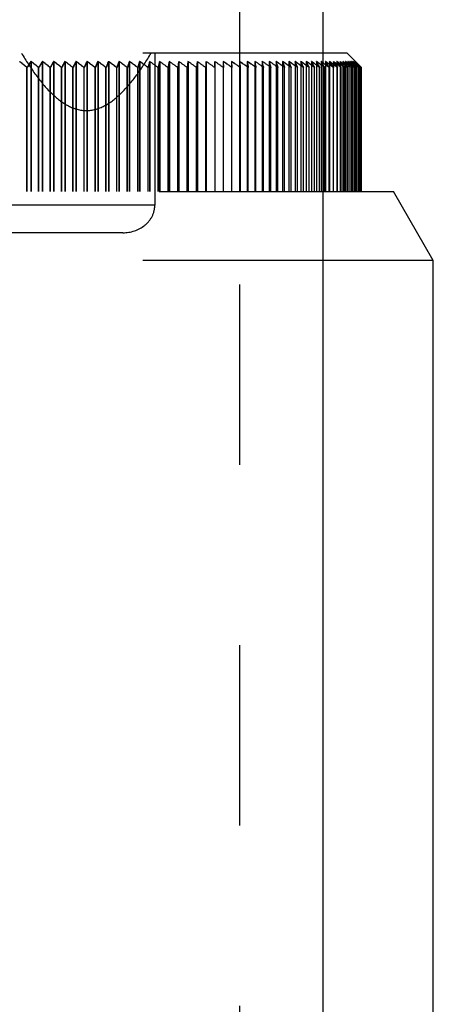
# Model space of a CAD drawing. Header units: millimetres. Extents: x 445 to 555, y 401 to 599.
# Tile 4 of 5: x 505 to 520, y 514 to 549. Entities that reach past the tile are written whole.
import ezdxf

# ---------------------------------------------------------------- set-up
doc = ezdxf.new("R2010")
doc.units = ezdxf.units.MM
doc.header["$LTSCALE"] = 65.185185
doc.linetypes.add('HIDDEN', pattern=[0.2, 0.1, -0.1])
doc.layers.add('KOERPER', color=7, linetype='CONTINUOUS')
doc.layers.add('KONST.EL_MIT_GEO', color=7, linetype='CONTINUOUS')

msp = doc.modelspace()

# ---------------------------------------------------------------- linework, layer by layer
at = {"layer": 'KOERPER', "color": 7, "linetype": 'Continuous'}
msp.add_line((516, 576.25), (516, 481.75), dxfattribs=at)
at = {"layer": 'KONST.EL_MIT_GEO', "color": 8, "linetype": 'HIDDEN'}
for p, q in [((513, 494.25), (513, 577.25)), ((516, 548.245), (484, 548.245)), ((509.92, 548.245), (509.92, 542.751)), ((505.434, 547.948), (505.434, 543.25)), ((505.446, 547.948), (505.446, 543.25)), ((505.848, 547.948), (505.848, 543.25)), ((505.859, 547.948), (505.859, 543.25)), ((506.257, 547.948), (506.257, 543.25)), ((506.269, 547.948), (506.269, 543.25)), ((506.663, 547.948), (506.663, 543.25)), ((506.674, 547.948), (506.674, 543.25)), ((507.064, 547.948), (507.064, 543.25)), ((507.075, 547.948), (507.075, 543.25)), ((507.461, 547.948), (507.461, 543.25)), ((507.472, 547.948), (507.472, 543.25)), ((507.853, 547.948), (507.853, 543.25)), ((507.864, 547.948), (507.864, 543.25)), ((508.24, 547.948), (508.24, 543.25)), ((508.25, 547.948), (508.25, 543.25)), ((508.621, 547.948), (508.621, 543.25)), ((508.632, 547.948), (508.632, 543.25)), ((508.997, 547.948), (508.997, 543.25)), ((509.007, 547.948), (509.007, 543.25)), ((509.367, 547.948), (509.367, 543.25)), ((509.377, 547.948), (509.377, 543.25)), ((509.731, 547.948), (509.731, 543.25)), ((509.741, 547.948), (509.741, 543.25)), ((510.089, 547.948), (510.089, 543.25)), ((510.098, 547.948), (510.098, 543.25)), ((510.44, 547.948), (510.44, 543.25)), ((510.449, 547.948), (510.449, 543.25)), ((510.784, 547.948), (510.75, 547.725)), ((510.76, 547.725), (510.793, 547.948)), ((510.784, 547.948), (510.784, 543.25)), ((510.793, 547.948), (510.793, 543.25)), ((511.121, 547.948), (511.096, 547.725)), ((511.105, 547.725), (511.13, 547.948)), ((511.121, 547.948), (511.121, 543.25)), ((511.13, 547.948), (511.13, 543.25)), ((511.451, 547.948), (511.434, 547.725)), ((511.443, 547.725), (511.46, 547.948)), ((511.451, 547.948), (511.451, 543.25)), ((511.46, 547.948), (511.46, 543.25)), ((511.774, 547.948), (511.764, 547.725)), ((511.773, 547.725), (511.782, 547.948)), ((511.774, 547.948), (511.774, 543.25)), ((512.089, 547.948), (512.087, 547.725)), ((512.089, 547.948), (512.089, 543.25)), ((512.096, 547.725), (512.097, 547.948)), ((512.396, 547.948), (512.396, 543.25)), ((512.396, 547.948), (512.402, 547.725)), ((512.448, 547.911), (512.396, 547.948)), ((512.411, 547.725), (512.404, 547.948)), ((512.695, 547.948), (512.695, 543.25)), ((512.695, 547.948), (512.709, 547.725)), ((512.747, 547.911), (512.695, 547.948)), ((512.718, 547.725), (512.703, 547.948)), ((512.986, 547.948), (512.986, 543.25)), ((512.986, 547.948), (513.004, 547.762)), ((513.037, 547.911), (512.986, 547.948)), ((513.001, 547.874), (512.994, 547.948)), ((513.009, 547.8), (513.001, 547.874)), ((513.016, 547.725), (513.009, 547.8)), ((513.268, 547.948), (513.268, 543.25)), ((513.268, 547.948), (513.278, 547.874)), ((513.32, 547.911), (513.268, 547.948)), ((513.281, 547.911), (513.276, 547.948)), ((513.278, 547.874), (513.293, 547.762)), ((513.306, 547.725), (513.281, 547.911)), ((513.542, 547.948), (513.542, 543.25)), ((513.542, 547.948), (513.567, 547.8)), ((513.593, 547.911), (513.542, 547.948)), ((513.556, 547.911), (513.549, 547.948)), ((513.588, 547.725), (513.556, 547.911)), ((513.567, 547.8), (513.574, 547.762)), ((513.807, 547.948), (513.807, 543.25)), ((513.858, 547.911), (513.807, 547.948)), ((513.822, 547.911), (513.814, 547.948)), ((513.853, 547.762), (513.822, 547.911)), ((514.063, 547.948), (514.063, 543.25)), ((514.114, 547.911), (514.063, 547.948)), ((514.079, 547.911), (514.07, 547.948)), ((514.106, 547.8), (514.079, 547.911)), ((514.115, 547.762), (514.106, 547.8)), ((514.31, 547.948), (514.31, 543.25)), ((514.361, 547.911), (514.31, 547.948)), ((514.327, 547.911), (514.316, 547.948)), ((514.358, 547.8), (514.327, 547.911)), ((514.379, 547.725), (514.358, 547.8)), ((514.617, 547.725), (514.514, 547.8)), ((514.547, 547.948), (514.547, 543.25)), ((514.598, 547.911), (514.547, 547.948)), ((514.565, 547.911), (514.554, 547.948)), ((514.589, 547.837), (514.565, 547.911)), ((514.6, 547.8), (514.589, 547.837)), ((514.624, 547.725), (514.6, 547.8)), ((514.853, 547.725), (514.751, 547.8)), ((514.775, 547.948), (514.775, 543.25)), ((514.826, 547.911), (514.775, 547.948)), ((514.794, 547.911), (514.782, 547.948)), ((514.82, 547.837), (514.794, 547.911)), ((514.859, 547.725), (514.82, 547.837)), ((515.079, 547.725), (514.977, 547.8)), ((514.994, 547.948), (514.994, 543.25)), ((515.044, 547.911), (514.994, 547.948)), ((515.014, 547.911), (515, 547.948)), ((515.042, 547.837), (515.014, 547.911)), ((515.144, 547.837), (515.044, 547.911)), ((515.245, 547.762), (515.144, 547.837)), ((515.203, 547.948), (515.203, 543.25)), ((515.23, 547.928), (515.203, 547.948)), ((515.224, 547.911), (515.208, 547.948)), ((515.239, 547.874), (515.224, 547.911)), ((515.352, 547.837), (515.23, 547.928)), ((515.255, 547.837), (515.239, 547.874)), ((515.452, 547.762), (515.352, 547.837)), ((515.402, 547.948), (515.402, 543.25)), ((515.441, 547.919), (515.402, 547.948)), ((515.424, 547.911), (515.407, 547.948)), ((515.441, 547.874), (515.424, 547.911)), ((515.55, 547.837), (515.441, 547.919)), ((515.649, 547.762), (515.55, 547.837)), ((515.591, 547.948), (515.591, 543.25)), ((515.639, 547.911), (515.591, 547.948)), ((515.614, 547.911), (515.596, 547.948)), ((515.632, 547.874), (515.614, 547.911)), ((515.668, 547.8), (515.632, 547.874)), ((515.688, 547.874), (515.639, 547.911)), ((515.704, 547.725), (515.668, 547.8)), ((515.77, 547.948), (515.77, 543.25)), ((515.818, 547.911), (515.77, 547.948)), ((515.793, 547.911), (515.774, 547.948)), ((515.813, 547.874), (515.793, 547.911)), ((515.832, 547.837), (515.813, 547.874)), ((515.866, 547.874), (515.818, 547.911)), ((515.844, 547.815), (515.832, 547.837)), ((515.89, 547.725), (515.844, 547.815)), ((515.938, 547.948), (515.938, 543.25)), ((515.938, 547.948), (515.977, 547.878)), ((516, 547.9), (515.938, 547.948)), ((515.963, 547.911), (515.943, 547.948)), ((515.983, 547.874), (515.963, 547.911)), ((516, 547.772), (515.963, 547.8)), ((515.977, 547.878), (516, 547.836)), ((516, 547.844), (515.983, 547.874)), ((516, 547.836), (516.04, 547.762)), ((516.096, 547.948), (516.096, 543.25)), ((516.122, 547.911), (516.101, 547.948)), ((516.244, 547.948), (516.244, 543.25)), ((516.271, 547.911), (516.248, 547.948)), ((516.381, 547.948), (516.382, 547.725)), ((516.409, 547.911), (516.385, 547.948)), ((516.478, 547.8), (516.502, 547.762)), ((516.53, 547.725), (516.481, 547.8)), ((516.508, 547.948), (516.508, 543.25)), ((516.536, 547.911), (516.511, 547.948)), ((516.562, 547.874), (516.536, 547.911)), ((516.624, 547.948), (516.624, 543.25)), ((516.653, 547.911), (516.627, 547.948)), ((516.729, 547.948), (516.729, 543.25)), ((516.759, 547.911), (516.732, 547.948)), ((516.766, 547.753), (516.732, 547.8)), ((516.787, 547.874), (516.759, 547.911)), ((516.823, 547.948), (516.823, 543.25)), ((516.854, 547.911), (516.826, 547.948)), ((516.87, 547.762), (516.842, 547.8)), ((516.883, 547.874), (516.854, 547.911)), ((516.911, 547.837), (516.883, 547.874)), ((516.907, 547.948), (516.907, 543.25)), ((516.938, 547.911), (516.909, 547.948)), ((516.909, 547.837), (516.966, 547.762)), ((516.94, 547.8), (516.911, 547.837)), ((516.968, 547.874), (516.938, 547.911)), ((516.969, 547.762), (516.94, 547.8)), ((516.979, 547.948), (516.979, 543.25)), ((517.011, 547.911), (516.981, 547.948)), ((517.042, 547.874), (517.011, 547.911)), ((517.025, 547.8), (517.055, 547.762)), ((517.088, 547.725), (517.028, 547.8)), ((517.04, 547.948), (517.04, 543.25)), ((517.073, 547.911), (517.042, 547.948)), ((517.073, 547.837), (517.042, 547.874)), ((517.105, 547.874), (517.073, 547.911)), ((517.104, 547.8), (517.073, 547.837)), ((517.09, 547.948), (517.085, 547.725)), ((517.124, 547.911), (517.092, 547.948)), ((517.135, 547.762), (517.104, 547.8)), ((517.137, 547.837), (517.105, 547.874)), ((517.157, 547.874), (517.124, 547.911)), ((517.13, 547.948), (517.13, 543.25)), ((517.153, 547.923), (517.13, 547.948)), ((517.136, 547.837), (517.2, 547.762)), ((517.164, 547.725), (517.158, 547.948)), ((517.193, 547.911), (517.158, 547.948)), ((517.158, 547.948), (517.227, 547.874)), ((517.196, 547.911), (517.158, 547.948)), ((517.174, 547.948), (517.174, 543.25)), ((517.174, 547.948), (517.246, 547.874)), ((517.212, 547.911), (517.174, 547.948)), ((517.211, 547.911), (517.175, 547.948)), ((517.18, 547.948), (517.254, 547.874)), ((517.207, 547.921), (517.18, 547.948)), ((517.231, 547.837), (517.299, 547.762)), ((517.254, 547.874), (517.328, 547.8)), ((517.318, 547.8), (517.354, 547.762)), ((517.328, 547.8), (517.377, 547.75)), ((505.294, 543.25), (505.294, 547.725)), ((505.306, 543.25), (505.306, 547.725)), ((505.715, 543.25), (505.715, 547.725)), ((505.726, 543.25), (505.726, 547.725)), ((506.132, 543.25), (506.132, 547.725)), ((506.143, 543.25), (506.143, 547.725)), ((506.545, 543.25), (506.545, 547.725)), ((506.556, 543.25), (506.556, 547.725)), ((506.953, 543.25), (506.953, 547.725)), ((506.965, 543.25), (506.965, 547.725)), ((507.358, 543.25), (507.358, 547.725)), ((507.369, 543.25), (507.369, 547.725)), ((507.757, 543.25), (507.757, 547.725)), ((507.768, 543.25), (507.768, 547.725)), ((508.152, 543.25), (508.152, 547.725)), ((508.162, 543.25), (508.162, 547.725)), ((508.541, 543.25), (508.541, 547.725)), ((508.551, 543.25), (508.551, 547.725)), ((508.924, 543.25), (508.924, 547.725)), ((508.935, 543.25), (508.935, 547.725)), ((509.302, 543.25), (509.302, 547.725)), ((509.312, 543.25), (509.312, 547.725)), ((509.674, 543.25), (509.674, 547.725)), ((509.684, 543.25), (509.684, 547.725)), ((510.039, 543.25), (510.039, 547.725)), ((510.049, 543.25), (510.049, 547.725)), ((510.398, 543.25), (510.398, 547.725)), ((510.408, 543.25), (510.408, 547.725)), ((510.75, 543.25), (510.75, 547.725)), ((510.76, 543.25), (510.76, 547.725)), ((511.096, 543.25), (511.096, 547.725)), ((511.105, 543.25), (511.105, 547.725)), ((511.434, 543.25), (511.434, 547.725)), ((511.764, 543.25), (511.764, 547.725)), ((512.411, 543.25), (512.411, 547.725)), ((512.709, 543.25), (512.709, 547.725)), ((513.004, 547.762), (513.008, 547.725)), ((513.016, 543.25), (513.016, 547.725)), ((513.293, 547.762), (513.298, 547.725)), ((513.298, 543.25), (513.298, 547.725)), ((513.574, 547.762), (513.58, 547.725)), ((513.58, 543.25), (513.58, 547.725)), ((513.853, 547.725), (513.801, 547.762)), ((513.845, 547.762), (513.853, 547.725)), ((513.86, 547.725), (513.853, 547.762)), ((513.853, 543.25), (513.853, 547.725)), ((514.117, 547.725), (514.065, 547.762)), ((514.108, 547.762), (514.117, 547.725)), ((514.124, 547.725), (514.115, 547.762)), ((514.117, 543.25), (514.117, 547.725)), ((514.372, 547.725), (514.32, 547.762)), ((514.361, 547.762), (514.372, 547.725)), ((514.372, 543.25), (514.372, 547.725)), ((514.605, 547.762), (514.617, 547.725)), ((514.617, 543.25), (514.617, 547.725)), ((514.84, 547.762), (514.853, 547.725)), ((514.853, 543.25), (514.853, 547.725)), ((515.065, 547.762), (515.079, 547.725)), ((515.079, 543.25), (515.079, 547.725)), ((515.296, 547.725), (515.245, 547.762)), ((515.28, 547.762), (515.296, 547.725)), ((515.296, 543.25), (515.296, 547.725)), ((515.502, 547.725), (515.452, 547.762)), ((515.485, 547.762), (515.502, 547.725)), ((515.508, 547.725), (515.491, 547.762)), ((515.502, 543.25), (515.502, 547.725)), ((515.699, 547.725), (515.649, 547.762)), ((515.681, 547.762), (515.699, 547.725)), ((515.699, 543.25), (515.699, 547.725)), ((515.885, 547.725), (515.836, 547.762)), ((515.866, 547.762), (515.885, 547.725)), ((515.885, 543.25), (515.885, 547.725)), ((516.061, 547.725), (516, 547.772)), ((516.386, 547.725), (516.352, 547.779)), ((516.663, 547.725), (516.638, 547.762)), ((516.786, 547.725), (516.766, 547.753)), ((516.897, 547.725), (516.87, 547.762)), ((516.998, 547.725), (516.969, 547.762)), ((517.166, 547.725), (517.135, 547.762)), ((517.354, 547.762), (517.39, 547.725)), ((517.377, 547.75), (517.402, 547.725)), ((517.402, 543.25), (517.402, 547.725)), ((484, 543.25), (516, 543.25)), ((509.92, 542.751), (490.08, 542.751)), ((508.767, 541.752), (491.233, 541.752)), ((516, 540.75), (484, 540.75))]:
    msp.add_line(p, q, dxfattribs=at)
at = {"layer": 'KONST.EL_MIT_GEO', "color": 7, "linetype": 'Continuous'}
for p, q in [((516.883, 548.245), (516, 548.245)), ((516.883, 548.245), (517.174, 547.954)), ((516.096, 547.948), (516.14, 547.874)), ((516.144, 547.911), (516.096, 547.948)), ((516.227, 547.725), (516.13, 547.8)), ((516.291, 547.911), (516.244, 547.948)), ((516.382, 547.725), (516.286, 547.8)), ((516.313, 547.837), (516.359, 547.762)), ((516.427, 547.911), (516.381, 547.948)), ((516.52, 547.837), (516.427, 547.911)), ((516.526, 547.725), (516.432, 547.8)), ((516.553, 547.911), (516.508, 547.948)), ((516.645, 547.837), (516.553, 547.911)), ((516.624, 547.948), (516.648, 547.915)), ((516.669, 547.911), (516.624, 547.948)), ((516.759, 547.837), (516.669, 547.911)), ((516.729, 547.948), (516.784, 547.874)), ((516.773, 547.911), (516.729, 547.948)), ((516.862, 547.837), (516.773, 547.911)), ((516.867, 547.911), (516.823, 547.948)), ((516.91, 547.874), (516.867, 547.911)), ((516.949, 547.911), (516.907, 547.948)), ((516.992, 547.874), (516.949, 547.911)), ((516.979, 547.948), (517.04, 547.874)), ((517.021, 547.911), (516.979, 547.948)), ((517.063, 547.874), (517.021, 547.911)), ((517.081, 547.911), (517.04, 547.948)), ((517.09, 547.948), (517.156, 547.874)), ((517.127, 547.914), (517.09, 547.948)), ((517.154, 547.925), (517.13, 547.948)), ((516.04, 547.762), (516.061, 547.725)), ((516.061, 543.25), (516.061, 547.725)), ((516.205, 547.762), (516.227, 547.725)), ((516.227, 543.25), (516.227, 547.725)), ((516.359, 547.762), (516.382, 547.725)), ((516.382, 543.25), (516.382, 547.725)), ((516.502, 547.762), (516.526, 547.725)), ((516.526, 543.25), (516.526, 547.725)), ((516.634, 547.762), (516.66, 547.725)), ((516.66, 543.25), (516.66, 547.725)), ((516.756, 547.762), (516.782, 547.725)), ((516.782, 543.25), (516.782, 547.725)), ((516.867, 547.762), (516.894, 547.725)), ((516.894, 543.25), (516.894, 547.725)), ((516.966, 547.762), (516.995, 547.725)), ((516.995, 543.25), (516.995, 547.725)), ((517.055, 547.762), (517.085, 547.725)), ((517.085, 543.25), (517.085, 547.725)), ((517.133, 547.762), (517.164, 547.725)), ((517.164, 543.25), (517.164, 547.725)), ((517.2, 547.762), (517.232, 547.725)), ((517.232, 543.25), (517.232, 547.725)), ((517.255, 547.762), (517.288, 547.725)), ((517.288, 543.25), (517.288, 547.725)), ((517.299, 547.762), (517.334, 547.725)), ((517.332, 547.762), (517.368, 547.725)), ((517.334, 543.25), (517.334, 547.725)), ((517.368, 543.25), (517.368, 547.725)), ((517.39, 543.25), (517.39, 547.725)), ((516, 543.25), (518.557, 543.25)), ((520, 540.75), (518.557, 543.25)), ((520, 540.75), (516, 540.75)), ((520, 499.322), (520, 540.75))]:
    msp.add_line(p, q, dxfattribs=at)
at = {"layer": 'KONST.EL_MIT_GEO', "color": 8, "linetype": 'HIDDEN'}
for centre, radius, start, end in [((468.852, 502.8), 57.847, 50.95165, 51.30382), ((468.861, 502.78), 57.864, 50.96205, 51.31419), ((544.738, 523.096), 46.502, 147.6948, 148.0195), ((544.774, 523.115), 46.512, 147.731, 148.0555), ((469.166, 502.073), 58.48, 51.31969, 51.67085), ((469.175, 502.053), 58.497, 51.32944, 51.68057), ((546.11, 523.796), 46.95, 149.0419, 149.3589), ((546.15, 523.815), 46.965, 149.0795, 149.3963), ((469.478, 501.373), 59.093, 51.66405, 52.01421), ((469.486, 501.354), 59.11, 51.67316, 52.02329), ((547.667, 524.467), 47.603, 150.4449, 150.7531), ((547.712, 524.485), 47.625, 150.4841, 150.7921), ((469.787, 500.702), 59.685, 51.98542, 52.3346), ((469.796, 500.684), 59.701, 51.99391, 52.34306), ((549.448, 525.107), 48.5, 151.9044, 152.2028), ((549.5, 525.124), 48.528, 151.9451, 152.2433), ((470.095, 500.062), 60.252, 52.28444, 52.63267), ((470.103, 500.045), 60.267, 52.29232, 52.64053), ((551.503, 525.715), 49.69, 153.4205, 153.7079), ((551.564, 525.731), 49.727, 153.4629, 153.7499), ((470.401, 499.454), 60.793, 52.5617, 52.90903), ((470.409, 499.438), 60.808, 52.569, 52.9163), ((553.896, 526.288), 51.238, 154.9932, 155.2682), ((553.967, 526.303), 51.287, 155.0371, 155.3118), ((470.706, 498.881), 61.307, 52.81777, 53.16422), ((470.715, 498.865), 61.32, 52.82449, 53.17092), ((556.714, 526.826), 53.231, 156.6218, 156.8832), ((556.798, 526.84), 53.293, 156.6672, 156.9282), ((471.011, 498.343), 61.79, 53.05314, 53.39876), ((471.02, 498.329), 61.802, 53.0593, 53.4049), ((560.072, 527.327), 55.783, 158.3053, 158.5518), ((560.173, 527.34), 55.863, 158.3522, 158.5982), ((471.316, 497.842), 62.241, 53.26828, 53.61313), ((471.325, 497.829), 62.253, 53.27389, 53.61872), ((564.133, 527.79), 59.058, 160.0422, 160.27235), ((564.256, 527.802), 59.16, 160.09052, 160.3202), ((471.621, 497.379), 62.659, 53.46362, 53.80775), ((471.629, 497.367), 62.67, 53.46869, 53.8128), ((569.129, 528.213), 63.288, 161.83036, 162.04284), ((569.282, 528.224), 63.42, 161.88004, 162.09203), ((471.926, 496.956), 63.043, 53.63953, 53.983), ((471.935, 496.945), 63.053, 53.64408, 53.98753), ((575.407, 528.595), 68.817, 163.66713, 163.86063), ((575.602, 528.605), 68.991, 163.71811, 163.91107), ((472.232, 496.574), 63.39, 53.79637, 54.13923), ((472.24, 496.564), 63.399, 53.8004, 54.14325), ((583.505, 528.936), 76.184, 165.54929, 165.72252), ((583.76, 528.945), 76.419, 165.60146, 165.77412), ((472.538, 496.233), 63.701, 53.93443, 54.27676), ((594.31, 529.235), 86.275, 167.47298, 167.62474), ((594.656, 529.242), 86.602, 167.52622, 167.67738), ((472.845, 495.934), 63.973, 54.054, 54.39585), ((609.39, 529.49), 100.658, 169.43378, 169.56295), ((609.887, 529.496), 101.136, 169.48797, 169.61652), ((473.152, 495.679), 64.206, 54.15529, 54.49674), ((473.46, 495.467), 64.399, 54.23851, 54.57963), ((473.768, 495.3), 64.552, 54.30382, 54.64467), ((474.077, 495.178), 64.664, 54.35134, 54.69199), ((474.387, 495.102), 64.734, 54.38116, 54.72169), ((474.696, 495.07), 64.763, 54.39335, 54.73383), ((475.014, 495.085), 64.749, 54.38752, 54.72803), ((474.844, 494.858), 65.028, 54.38836, 54.67138), ((475.323, 495.146), 64.694, 54.36398, 54.70459), ((475.154, 494.918), 64.974, 54.36531, 54.64841), ((475.632, 495.252), 64.597, 54.32278, 54.66355), ((475.462, 495.023), 64.877, 54.32459, 54.60783), ((475.941, 495.403), 64.458, 54.26382, 54.60483), ((475.771, 495.173), 64.74, 54.26612, 54.54955), ((476.248, 495.598), 64.28, 54.18699, 54.52832), ((425.117, 529.453), 90.598, 11.65952, 11.77933), ((476.554, 495.838), 64.061, 54.09216, 54.43386), ((437.144, 529.172), 79.177, 13.57971, 13.71785), ((476.858, 496.121), 63.802, 53.97913, 54.32128), ((445.978, 528.848), 70.951, 15.46097, 15.61646), ((477.16, 496.447), 63.505, 53.84768, 54.19035), ((477.311, 496.659), 63.241, 53.96566, 54.13743), ((452.702, 528.482), 64.836, 17.29931, 17.47109), ((477.459, 496.815), 63.171, 53.69756, 54.04081), ((477.611, 497.025), 62.908, 53.81625, 53.98831), ((457.961, 528.076), 60.189, 19.0913, 19.27827), ((477.756, 497.224), 62.8, 53.52848, 53.87237), ((477.907, 497.431), 62.54, 53.6479, 53.82029), ((462.161, 527.63), 56.605, 20.8341, 21.0351), ((478.048, 497.673), 62.394, 53.3401, 53.68469), ((460.987, 527.129), 57.886, 20.84236, 20.96142), ((465.568, 527.145), 53.818, 22.5254, 22.7393), ((478.337, 498.16), 61.954, 53.13206, 53.4774), ((464.465, 526.637), 55.037, 22.5297, 22.6564), ((468.368, 526.623), 51.643, 24.1634, 24.3892), ((478.621, 498.685), 61.482, 52.90395, 53.2501), ((467.883, 526.358), 52.198, 24.2082, 24.3429), ((470.691, 526.065), 49.949, 25.7469, 25.9834), ((478.899, 499.246), 60.98, 52.65531, 53.00232), ((478.729, 499.017), 61.262, 52.7206, 52.89363), ((472.633, 525.472), 48.641, 27.2752, 27.5213), ((479.172, 499.842), 60.448, 52.38565, 52.73356), ((479.163, 499.824), 60.464, 52.50941, 52.62537), ((479.437, 500.47), 59.89, 52.09445, 52.44329), ((473.401, 524.329), 48.658, 28.7381, 28.8988), ((479.695, 501.13), 59.307, 51.78111, 52.13092), ((475.225, 523.905), 47.422, 30.1514, 30.4122), ((479.944, 501.82), 58.701, 51.44502, 51.79582), ((476.718, 523.408), 46.528, 31.5872, 31.7783), ((480.183, 502.538), 58.074, 51.08549, 51.4373), ((477.822, 522.767), 46.057, 32.9236, 33.0888), ((480.412, 503.282), 57.43, 50.70181, 51.05463), ((478.243, 521.746), 46.379, 34.1211, 34.2881), ((480.629, 504.05), 56.77, 50.2932, 50.647), ((479.354, 521.26), 45.842, 35.3762, 35.547), ((480.833, 504.84), 56.098, 49.8588, 50.2137), ((479.749, 520.328), 46.159, 36.5246, 36.6396), ((481.023, 505.651), 55.415, 49.3978, 49.7536), ((481.197, 506.479), 54.726, 48.9093, 49.266), ((480.654, 518.689), 46.589, 38.6712, 38.7884), ((481.354, 507.323), 54.034, 48.3922, 48.7498), ((480.796, 517.716), 47.151, 39.5869, 39.7635), ((481.491, 508.181), 53.341, 47.8455, 48.2039), ((481.607, 509.05), 52.651, 47.2681, 47.6272), ((481.7, 509.929), 51.969, 46.6589, 47.0186), ((482.136, 515.743), 47.557, 42.4429, 42.624), ((480.709, 516.518), 48.041, 40.5103, 40.6868), ((481.499, 515.131), 48.441, 42.2873, 42.6052), ((481.279, 515.984), 48.002, 41.455, 41.6334), ((481.104, 515.8), 48.255, 41.4203, 41.6574), ((481.768, 510.814), 51.297, 46.0167, 46.3767), ((481.807, 511.704), 50.641, 45.3401, 45.7004), ((481.55, 514.19), 49.067, 43.1138, 43.4126), ((481.597, 510.614), 51.559, 46.0352, 46.3344), ((480.987, 511.751), 51.187, 44.6505, 44.9607), ((481.616, 513.297), 49.65, 43.9003, 44.1995), ((481.636, 511.507), 50.901, 45.3596, 45.659), ((481.547, 514.214), 49.052, 43.1515, 43.3308), ((481.786, 513.488), 49.395, 43.9989, 44.119)]:
    msp.add_arc(centre, radius, start, end, dxfattribs=at)
at = {"layer": 'KONST.EL_MIT_GEO', "color": 7, "linetype": 'Continuous'}
for centre, radius, start, end in [((479.543, 500.599), 59.72, 52.21897, 52.37655), ((475.185, 523.921), 47.444, 30.1656, 30.3211), ((479.848, 501.318), 59.062, 51.9065, 52.08186), ((477.242, 523.769), 45.889, 31.6338, 31.7964), ((480.098, 502.005), 58.458, 51.57137, 51.74723), ((478.007, 522.923), 45.813, 32.8882, 33.109), ((478.633, 522.046), 45.885, 34.0867, 34.3668), ((479.686, 501.908), 58.875, 51.09684, 51.2713), ((479.914, 502.658), 58.226, 50.71384, 50.8888), ((479.158, 521.154), 46.061, 35.2875, 35.52), ((480.131, 503.433), 57.561, 50.30593, 50.48138), ((479.539, 520.205), 46.398, 36.4367, 36.6085), ((480.8, 519.978), 45.607, 37.6506, 37.8266), ((480.334, 504.231), 56.884, 49.8723, 50.0482), ((481.016, 519.01), 46.103, 38.6425, 38.8784), ((480.689, 505.242), 55.942, 49.4117, 49.6476), ((480.862, 506.076), 55.249, 48.924, 49.1604), ((481.786, 517.473), 46.6, 40.6612, 40.841), ((481.018, 506.925), 54.553, 48.4077, 48.6447), ((481.322, 507.973), 53.608, 47.8614, 48.1592), ((481.453, 508.862), 52.894, 47.2848, 47.5886), ((481.596, 509.796), 52.136, 46.6764, 46.9989)]:
    msp.add_arc(centre, radius, start, end, dxfattribs=at)
at = {"layer": 'KONST.EL_MIT_GEO', "color": 8, "linetype": 'HIDDEN'}
for points, knots in [([(505.093, 548.245), (505.256, 547.975), (505.586, 547.466), (506.136, 546.802), (506.738, 546.311), (507.44, 546.102), (508.143, 546.311), (508.745, 546.802), (509.295, 547.466), (509.625, 547.975), (509.787, 548.245)], [0, 0, 0, 0, 0.145578, 0.279269, 0.396999, 0.5, 0.603001, 0.72073, 0.854422, 1, 1, 1, 1]), ([(508.767, 541.752), (509.044, 541.752), (509.481, 541.891), (509.848, 542.327), (509.92, 542.611), (509.92, 542.751)], [0, 0, 0, 0, 0.497048, 0.7487, 1, 1, 1, 1])]:
    msp.add_open_spline(points, degree=3, knots=knots, dxfattribs=at)

doc.saveas('drawing.dxf')
